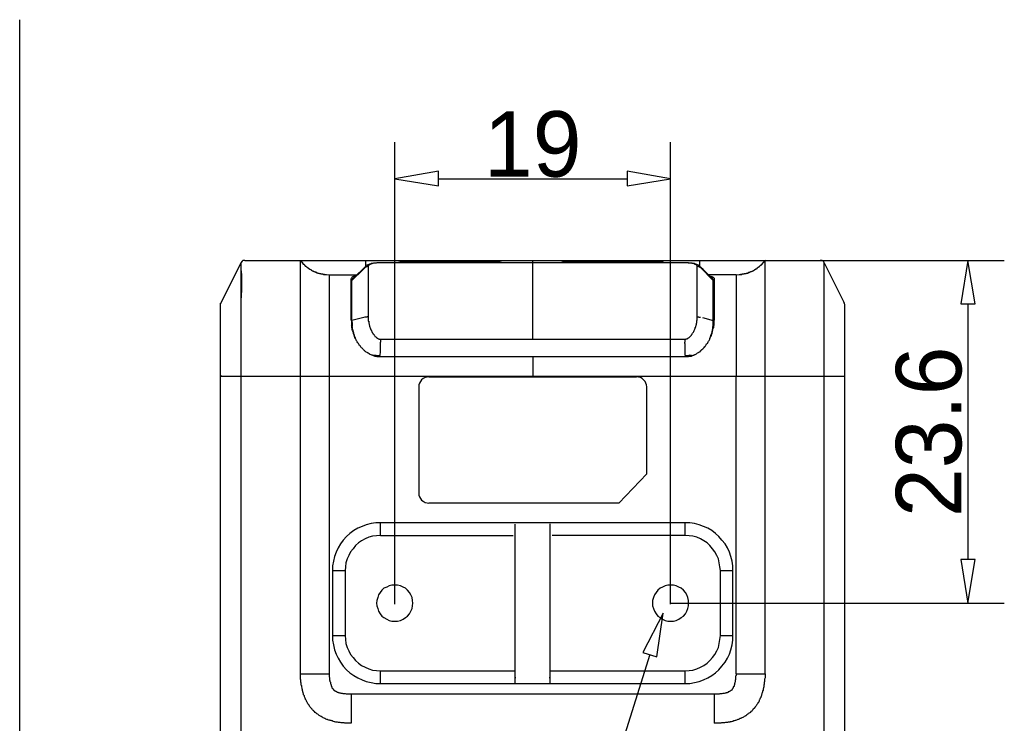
# Model space of a CAD drawing. Extents: x 2 to 309, y 0 to 392.
# Tile 28 of 28: x 257 to 305, y 334 to 368. Entities that reach past the tile are written whole.
import ezdxf

# ---------------------------------------------------------------- set-up
doc = ezdxf.new("R2010")
doc.units = 0
doc.header["$MEASUREMENT"] = 0
doc.layers.get('0').update_dxf_attribs({"linetype": 'CONTINUOUS'})
doc.styles.add('HORIZONTALGBCBIG', font='txt.shx', dxfattribs={"bigfont": 'gbcbig.shx'})

msp = doc.modelspace()

# ---------------------------------------------------------------- linework, layer by layer
at = {"color": 251, "linetype": 'Continuous'}
for p, q in [((257.461, 353.239), (257.461, 367.52)), ((275.54, 339.356), (275.54, 361.615)), ((288.824, 339.356), (288.824, 361.615)), ((277.635, 359.86), (286.73, 359.86)), ((295.75, 355.917), (304.902, 355.917)), ((303.147, 353.823), (303.147, 341.503)), ((288.824, 339.409), (304.902, 339.409)), ((287.817, 336.929), (279.148, 309.343))]:
    msp.add_line(p, q, dxfattribs=at)
at = {"color": 7, "linetype": 'Continuous'}
for p, q in [((268.124, 355.804), (267.124, 353.804)), ((268.124, 355.804), (268.124, 355.483)), ((268.124, 355.804), (268.124, 327.428)), ((268.313, 355.917), (296.033, 355.917)), ((270.992, 335.994), (270.992, 355.917)), ((271.011, 355.898), (270.992, 355.917)), ((270.992, 355.917), (271.087, 355.804)), ((271.011, 355.879), (271.011, 355.898)), ((271.03, 355.879), (271.011, 355.879)), ((271.03, 355.861), (271.03, 355.879)), ((271.049, 355.842), (271.03, 355.861)), ((271.068, 355.823), (271.049, 355.842)), ((271.087, 355.804), (271.068, 355.823)), ((271.087, 355.785), (271.087, 355.804)), ((274.144, 355.634), (274.144, 355.917)), ((274.71, 355.804), (274.653, 355.785)), ((274.766, 355.804), (274.71, 355.804)), ((274.842, 355.804), (274.766, 355.804)), ((289.504, 355.804), (274.842, 355.804)), ((275.842, 355.861), (280.54, 355.861)), ((276.861, 355.861), (276.861, 355.804)), ((280.503, 355.861), (280.503, 355.804)), ((282.182, 355.804), (282.182, 355.917)), ((282.182, 352.125), (282.182, 355.804)), ((283.673, 355.861), (288.372, 355.861)), ((283.711, 355.861), (283.711, 355.804)), ((287.353, 355.861), (287.353, 355.804)), ((289.598, 355.804), (289.504, 355.804)), ((289.636, 355.804), (289.598, 355.804)), ((289.692, 355.785), (289.636, 355.804)), ((289.655, 355.804), (289.636, 355.804)), ((290.221, 355.917), (290.221, 355.634)), ((293.278, 355.804), (293.259, 355.785)), ((293.278, 355.804), (293.372, 355.917)), ((293.297, 355.823), (293.278, 355.823)), ((293.278, 355.823), (293.278, 355.804)), ((293.315, 355.842), (293.297, 355.842)), ((293.297, 355.842), (293.297, 355.823)), ((293.334, 355.879), (293.315, 355.861)), ((293.315, 355.861), (293.315, 355.842)), ((293.372, 355.917), (293.353, 355.898)), ((293.372, 335.994), (293.372, 355.917)), ((296.221, 327.428), (296.221, 355.804)), ((296.221, 355.766), (296.221, 355.804)), ((296.221, 355.804), (297.165, 353.917)), ((268.124, 355.483), (268.143, 355.238)), ((271.105, 355.785), (271.087, 355.785)), ((271.105, 355.766), (271.105, 355.785)), ((271.124, 355.766), (271.105, 355.766)), ((271.124, 355.747), (271.124, 355.766)), ((271.143, 355.747), (271.124, 355.747)), ((271.143, 355.729), (271.143, 355.747)), ((271.162, 355.729), (271.143, 355.729)), ((271.162, 355.71), (271.162, 355.729)), ((271.181, 355.71), (271.162, 355.71)), ((271.2, 355.691), (271.181, 355.71)), ((271.2, 355.672), (271.2, 355.691)), ((271.219, 355.672), (271.2, 355.672)), ((271.219, 355.653), (271.219, 355.672)), ((271.238, 355.653), (271.219, 355.653)), ((271.238, 355.634), (271.238, 355.653)), ((271.256, 355.634), (271.238, 355.634)), ((271.275, 355.615), (271.256, 355.634)), ((271.294, 355.596), (271.275, 355.615)), ((271.313, 355.578), (271.294, 355.596)), ((271.332, 355.578), (271.313, 355.578)), ((271.332, 355.559), (271.332, 355.578)), ((271.351, 355.559), (271.332, 355.559)), ((271.351, 355.54), (271.351, 355.559)), ((271.37, 355.54), (271.351, 355.54)), ((271.389, 355.521), (271.37, 355.54)), ((271.407, 355.521), (271.389, 355.521)), ((271.407, 355.502), (271.407, 355.521)), ((271.426, 355.502), (271.407, 355.502)), ((271.445, 355.483), (271.426, 355.502)), ((271.464, 355.483), (271.445, 355.483)), ((271.483, 355.464), (271.464, 355.483)), ((271.502, 355.464), (271.483, 355.464)), ((271.502, 355.446), (271.502, 355.464)), ((271.521, 355.446), (271.502, 355.446)), ((271.539, 355.427), (271.521, 355.446)), ((271.558, 355.427), (271.539, 355.427)), ((271.577, 355.408), (271.558, 355.427)), ((271.596, 355.408), (271.577, 355.408)), ((271.615, 355.389), (271.596, 355.408)), ((271.634, 355.389), (271.615, 355.389)), ((271.653, 355.37), (271.634, 355.389)), ((271.672, 355.37), (271.653, 355.37)), ((271.69, 355.351), (271.672, 355.37)), ((271.709, 355.351), (271.69, 355.351)), ((271.728, 355.351), (271.709, 355.351)), ((271.747, 355.332), (271.728, 355.351)), ((271.766, 355.332), (271.747, 355.332)), ((271.785, 355.332), (271.766, 355.332)), ((271.785, 355.313), (271.785, 355.332)), ((273.464, 354.955), (273.993, 355.464)), ((273.974, 355.483), (273.71, 355.219)), ((274.125, 355.634), (273.974, 355.483)), ((273.993, 355.464), (274.106, 355.578)), ((274.257, 355.634), (274.257, 353.238)), ((290.108, 353.238), (290.108, 355.634)), ((290.391, 355.483), (290.221, 355.634)), ((290.259, 355.578), (290.881, 354.955)), ((290.655, 355.219), (290.391, 355.483)), ((292.598, 355.332), (292.58, 355.332)), ((292.58, 355.332), (292.58, 355.313)), ((292.617, 355.332), (292.598, 355.332)), ((292.636, 355.351), (292.617, 355.332)), ((292.655, 355.351), (292.636, 355.351)), ((292.674, 355.351), (292.655, 355.351)), ((292.693, 355.37), (292.674, 355.37)), ((292.674, 355.37), (292.674, 355.351)), ((292.712, 355.37), (292.693, 355.37)), ((292.731, 355.389), (292.712, 355.37)), ((292.749, 355.389), (292.731, 355.389)), ((292.768, 355.408), (292.749, 355.389)), ((292.787, 355.408), (292.768, 355.408)), ((292.806, 355.427), (292.787, 355.408)), ((292.844, 355.446), (292.825, 355.427)), ((292.863, 355.464), (292.844, 355.446)), ((292.881, 355.464), (292.863, 355.464)), ((292.9, 355.483), (292.881, 355.464)), ((292.919, 355.483), (292.9, 355.483)), ((292.938, 355.502), (292.919, 355.502)), ((292.919, 355.502), (292.919, 355.483)), ((292.957, 355.521), (292.938, 355.502)), ((292.976, 355.521), (292.957, 355.521)), ((292.995, 355.54), (292.976, 355.54)), ((292.976, 355.54), (292.976, 355.521)), ((293.014, 355.559), (292.995, 355.54)), ((293.032, 355.559), (293.014, 355.559)), ((293.051, 355.578), (293.032, 355.578)), ((293.032, 355.578), (293.032, 355.559)), ((293.07, 355.596), (293.051, 355.596)), ((293.051, 355.596), (293.051, 355.578)), ((293.089, 355.615), (293.07, 355.615)), ((293.07, 355.615), (293.07, 355.596)), ((293.108, 355.634), (293.089, 355.615)), ((293.127, 355.653), (293.108, 355.634)), ((293.146, 355.672), (293.127, 355.653)), ((293.165, 355.691), (293.146, 355.672)), ((293.183, 355.691), (293.165, 355.691)), ((293.202, 355.71), (293.183, 355.71)), ((293.183, 355.71), (293.183, 355.691)), ((293.221, 355.747), (293.202, 355.729)), ((293.202, 355.729), (293.202, 355.71)), ((293.24, 355.766), (293.221, 355.747)), ((293.259, 355.785), (293.24, 355.766)), ((296.221, 355.691), (296.221, 355.766)), ((296.221, 355.596), (296.221, 355.691)), ((296.221, 355.408), (296.221, 355.596)), ((296.221, 355.181), (296.221, 355.408)), ((257.461, 317.568), (257.461, 354.95)), ((268.143, 355.238), (268.143, 355.012)), ((268.143, 355.012), (268.143, 354.785)), ((271.804, 355.313), (271.785, 355.313)), ((271.823, 355.313), (271.804, 355.313)), ((271.841, 355.295), (271.823, 355.313)), ((271.86, 355.295), (271.841, 355.295)), ((271.879, 355.295), (271.86, 355.295)), ((271.898, 355.295), (271.879, 355.295)), ((271.917, 355.276), (271.898, 355.295)), ((271.936, 355.276), (271.917, 355.276)), ((271.955, 355.276), (271.936, 355.276)), ((271.973, 355.276), (271.955, 355.276)), ((271.992, 355.257), (271.973, 355.276)), ((272.011, 355.257), (271.992, 355.257)), ((272.03, 355.257), (272.011, 355.257)), ((272.049, 355.257), (272.03, 355.257)), ((272.068, 355.257), (272.049, 355.257)), ((272.087, 355.238), (272.068, 355.257)), ((272.106, 355.238), (272.087, 355.238)), ((272.124, 355.238), (272.106, 355.238)), ((272.106, 355.238), (272.143, 355.238)), ((272.143, 355.238), (272.124, 355.238)), ((272.143, 355.238), (272.219, 355.238)), ((272.219, 355.238), (272.238, 355.238)), ((272.238, 355.238), (272.389, 355.219)), ((272.389, 355.219), (273.71, 355.219)), ((273.426, 353.049), (273.426, 355.049)), ((273.445, 355.049), (273.426, 355.049)), ((273.464, 352.672), (273.464, 354.974)), ((273.502, 355.03), (273.502, 355.012)), ((290.862, 355.03), (290.655, 355.219)), ((291.976, 355.219), (290.655, 355.219)), ((290.881, 352.993), (290.881, 354.974)), ((290.919, 355.049), (290.919, 353.049)), ((291.976, 355.219), (292.127, 355.238)), ((292.127, 355.238), (292.183, 355.238)), ((292.202, 355.238), (292.183, 355.238)), ((292.183, 355.238), (292.259, 355.238)), ((292.221, 355.238), (292.202, 355.238)), ((292.24, 355.238), (292.221, 355.238)), ((292.259, 355.238), (292.24, 355.238)), ((292.278, 355.257), (292.259, 355.238)), ((292.297, 355.257), (292.278, 355.257)), ((292.315, 355.257), (292.297, 355.257)), ((292.334, 355.257), (292.315, 355.257)), ((292.353, 355.257), (292.334, 355.257)), ((292.372, 355.257), (292.353, 355.257)), ((292.391, 355.276), (292.372, 355.276)), ((292.372, 355.276), (292.372, 355.257)), ((292.41, 355.276), (292.391, 355.276)), ((292.429, 355.276), (292.41, 355.276)), ((292.447, 355.276), (292.429, 355.276)), ((292.466, 355.295), (292.447, 355.276)), ((292.485, 355.295), (292.466, 355.295)), ((292.523, 355.313), (292.504, 355.295)), ((292.542, 355.313), (292.523, 355.313)), ((292.561, 355.313), (292.542, 355.313)), ((292.58, 355.313), (292.561, 355.313)), ((296.221, 354.993), (296.221, 355.181)), ((296.221, 354.804), (296.221, 354.993)), ((268.143, 354.785), (268.143, 354.502)), ((273.426, 354.483), (273.464, 354.483)), ((290.881, 354.483), (290.919, 354.483)), ((296.221, 354.578), (296.221, 354.804)), ((296.221, 352.691), (296.221, 354.578)), ((273.464, 354.125), (273.426, 354.125)), ((290.919, 354.125), (290.881, 354.125)), ((267.143, 318.259), (267.143, 353.856)), ((297.222, 318.259), (297.222, 353.71)), ((273.426, 353.049), (273.445, 352.974)), ((273.445, 352.974), (273.445, 352.804)), ((274.106, 353.182), (273.464, 353.031)), ((274.106, 353.219), (274.106, 353.182)), ((274.257, 353.238), (274.257, 353.2)), ((290.108, 353.2), (290.108, 353.238)), ((290.353, 353.163), (290.881, 353.031)), ((290.881, 352.842), (290.881, 352.993)), ((290.919, 352.974), (290.919, 353.049)), ((290.919, 352.804), (290.919, 352.974)), ((273.445, 352.88), (273.464, 352.88)), ((290.919, 352.88), (290.881, 352.88)), ((290.881, 352.748), (290.881, 352.842)), ((290.881, 352.672), (290.881, 352.785)), ((290.9, 352.729), (290.919, 352.804)), ((296.221, 351.917), (296.221, 352.691)), ((268.124, 352.446), (268.124, 351.483)), ((274.842, 352.125), (274.842, 351.974)), ((274.842, 352.125), (289.504, 352.125)), ((289.504, 352.125), (289.504, 351.974)), ((296.221, 351.521), (296.221, 351.917)), ((274.578, 351.333), (274.521, 351.333)), ((274.615, 351.333), (274.578, 351.333)), ((274.615, 351.333), (274.615, 351.37)), ((274.615, 351.333), (274.615, 351.37)), ((274.615, 351.333), (274.634, 351.333)), ((274.634, 351.333), (274.691, 351.333)), ((274.691, 351.333), (274.729, 351.333)), ((274.729, 351.333), (274.823, 351.333)), ((289.523, 351.276), (274.842, 351.276)), ((282.182, 351.276), (282.182, 350.333)), ((289.523, 351.333), (289.579, 351.333)), ((289.579, 351.333), (289.617, 351.333)), ((289.617, 351.333), (289.674, 351.333)), ((289.674, 351.333), (289.749, 351.333)), ((289.749, 351.333), (289.73, 351.37)), ((289.749, 351.333), (289.73, 351.37)), ((289.768, 351.333), (289.749, 351.333)), ((289.825, 351.333), (289.768, 351.333)), ((297.222, 350.333), (267.143, 350.333)), ((267.18, 350.333), (267.18, 350.37)), ((268.124, 350.484), (268.124, 350.333)), ((272.389, 335.994), (272.389, 350.333)), ((277.182, 350.314), (287.183, 350.314)), ((291.976, 335.994), (291.976, 350.333)), ((276.691, 349.823), (276.691, 344.71)), ((287.673, 345.635), (287.673, 349.823)), ((287.673, 345.635), (286.334, 344.22)), ((286.334, 344.22), (277.182, 344.22)), ((274.842, 342.673), (274.842, 343.276)), ((289.523, 343.276), (274.842, 343.276)), ((281.333, 335.536), (281.333, 343.206)), ((283.012, 343.236), (283.012, 335.536)), ((289.523, 342.673), (289.523, 343.276)), ((274.842, 342.673), (281.24, 342.673)), ((289.523, 342.673), (283.124, 342.673)), ((272.54, 340.975), (272.54, 337.843)), ((272.54, 340.975), (273.143, 340.975)), ((273.143, 340.975), (273.143, 337.843)), ((291.221, 337.843), (291.221, 340.975)), ((291.221, 340.975), (291.825, 340.975)), ((291.825, 337.843), (291.825, 340.975)), ((272.54, 337.843), (273.143, 337.843)), ((291.221, 337.843), (291.825, 337.843)), ((270.992, 335.994), (272.389, 335.994)), ((274.842, 335.541), (274.842, 336.145)), ((274.842, 336.145), (281.333, 336.145)), ((283.031, 336.145), (289.523, 336.145)), ((289.523, 335.541), (289.523, 336.145)), ((291.976, 335.994), (293.372, 335.994)), ((274.842, 335.541), (289.523, 335.541)), ((281.333, 335.843), (281.333, 335.786)), ((283.012, 335.786), (283.012, 335.843)), ((273.426, 335.013), (273.426, 333.616)), ((290.919, 335.013), (273.426, 335.013)), ((290.919, 335.013), (290.919, 333.616))]:
    msp.add_line(p, q, dxfattribs=at)
at = {"color": 251, "linetype": 'Continuous'}
for points in [[(275.54, 359.86), (277.635, 359.521), (277.635, 360.219), (277.635, 360.219), (275.54, 359.86)], [(288.824, 359.86), (286.73, 360.219), (286.73, 359.521), (286.73, 359.521), (288.824, 359.86)]]:
    msp.add_lwpolyline(points, dxfattribs=at)
at = {"color": 7, "linetype": 'Continuous'}
for points in [[(268.313, 355.917), (268.256, 355.917), (268.199, 355.898), (268.162, 355.861), (268.124, 355.804)], [(268.275, 355.917), (268.218, 355.917), (268.181, 355.879), (268.162, 355.842)], [(272.106, 355.238), (272.068, 355.257), (272.03, 355.257), (271.992, 355.257), (271.955, 355.276), (271.936, 355.276), (271.898, 355.295), (271.86, 355.295), (271.823, 355.313), (271.785, 355.313), (271.766, 355.332), (271.728, 355.332), (271.709, 355.351), (271.672, 355.37), (271.634, 355.389), (271.615, 355.389), (271.577, 355.408), (271.558, 355.427), (271.521, 355.446), (271.483, 355.464), (271.464, 355.483), (271.445, 355.502), (271.407, 355.521), (271.37, 355.54), (271.351, 355.559), (271.332, 355.578), (271.294, 355.596), (271.275, 355.615), (271.238, 355.634), (271.219, 355.672), (271.2, 355.691), (271.181, 355.71), (271.143, 355.729), (271.124, 355.766), (271.087, 355.785), (271.087, 355.804)], [(274.71, 355.804), (274.691, 355.804), (274.672, 355.804), (274.634, 355.785), (274.615, 355.785), (274.596, 355.785), (274.559, 355.785), (274.54, 355.785), (274.521, 355.785), (274.502, 355.785), (274.464, 355.766), (274.445, 355.766), (274.427, 355.766), (274.408, 355.766), (274.389, 355.766), (274.37, 355.747), (274.332, 355.747), (274.313, 355.747), (274.295, 355.729), (274.276, 355.729), (274.257, 355.71), (274.238, 355.71), (274.219, 355.691), (274.181, 355.691), (274.162, 355.672), (274.144, 355.653), (274.125, 355.634)], [(274.842, 355.804), (274.823, 355.804), (274.785, 355.804), (274.766, 355.804), (274.747, 355.804), (274.71, 355.804), (274.71, 355.804)], [(289.655, 355.804), (289.636, 355.804), (289.598, 355.804), (289.579, 355.804), (289.56, 355.804), (289.523, 355.804), (274.842, 355.804)], [(275.842, 355.861), (275.785, 355.842), (275.71, 355.823), (275.653, 355.804)], [(280.729, 355.804), (280.673, 355.823), (280.597, 355.842), (280.54, 355.861)], [(283.673, 355.861), (283.616, 355.842), (283.56, 355.823), (283.484, 355.804)], [(288.56, 355.804), (288.504, 355.823), (288.447, 355.842), (288.372, 355.861)], [(290.221, 355.634), (290.202, 355.653), (290.183, 355.672), (290.164, 355.691), (290.126, 355.71), (290.108, 355.71), (290.089, 355.729), (290.07, 355.729), (290.032, 355.747), (290.013, 355.747), (289.994, 355.747), (289.976, 355.766), (289.938, 355.766), (289.919, 355.766), (289.9, 355.766), (289.862, 355.785), (289.843, 355.785), (289.825, 355.785), (289.787, 355.785), (289.768, 355.785), (289.749, 355.785), (289.711, 355.785), (289.692, 355.804), (289.655, 355.804), (289.655, 355.804)], [(293.278, 355.804), (293.259, 355.785), (293.221, 355.747), (293.202, 355.729), (293.183, 355.691), (293.165, 355.672), (293.127, 355.653), (293.108, 355.634), (293.07, 355.615), (293.051, 355.578), (293.032, 355.578), (292.995, 355.54), (292.976, 355.521), (292.938, 355.502), (292.919, 355.483), (292.881, 355.464), (292.863, 355.446), (292.825, 355.427), (292.806, 355.427), (292.768, 355.408), (292.749, 355.389), (292.712, 355.37), (292.674, 355.37), (292.636, 355.351), (292.617, 355.332), (292.58, 355.332), (292.561, 355.313), (292.523, 355.295), (292.485, 355.295), (292.447, 355.276), (292.429, 355.276), (292.391, 355.276), (292.353, 355.257), (292.315, 355.257), (292.278, 355.257), (292.259, 355.238)], [(293.353, 355.898), (293.334, 355.879), (293.334, 355.879)], [(296.221, 355.804), (296.203, 355.861), (296.146, 355.898), (296.089, 355.917), (296.033, 355.917)], [(296.203, 355.842), (296.184, 355.879), (296.127, 355.917), (296.089, 355.917)], [(274.257, 355.634), (274.238, 355.634), (274.219, 355.634), (274.219, 355.634), (274.2, 355.634), (274.2, 355.615), (274.181, 355.615), (274.162, 355.615), (274.162, 355.615), (274.144, 355.596), (274.144, 355.596), (274.125, 355.596), (274.125, 355.578), (274.106, 355.578), (274.106, 355.578)], [(274.125, 355.634), (274.125, 355.634), (274.125, 355.634), (274.125, 355.634), (274.125, 355.615), (274.125, 355.615), (274.106, 355.615), (274.106, 355.615), (274.106, 355.596), (274.106, 355.596), (274.106, 355.596), (274.106, 355.578), (274.106, 355.578), (274.106, 355.578), (274.106, 355.578)], [(274.653, 355.785), (274.634, 355.785), (274.615, 355.785), (274.578, 355.785), (274.559, 355.785), (274.521, 355.785), (274.502, 355.785), (274.483, 355.766), (274.464, 355.766), (274.445, 355.766), (274.427, 355.766), (274.408, 355.747), (274.389, 355.747), (274.37, 355.747), (274.351, 355.729), (274.351, 355.729), (274.351, 355.729), (274.332, 355.729), (274.332, 355.729), (274.332, 355.729), (274.313, 355.729), (274.313, 355.729), (274.313, 355.71), (274.313, 355.71), (274.295, 355.71), (274.295, 355.71), (274.295, 355.71), (274.295, 355.691), (274.276, 355.691), (274.276, 355.691), (274.276, 355.691), (274.276, 355.691), (274.276, 355.672), (274.257, 355.672), (274.257, 355.672), (274.257, 355.672), (274.257, 355.672), (274.257, 355.653), (274.257, 355.653), (274.257, 355.653), (274.257, 355.653), (274.257, 355.634), (274.257, 355.634), (274.257, 355.634)], [(290.108, 355.634), (290.108, 355.634), (290.108, 355.634), (290.108, 355.653), (290.108, 355.653), (290.108, 355.653), (290.108, 355.653), (290.108, 355.672), (290.108, 355.672), (290.089, 355.672), (290.089, 355.672), (290.089, 355.672), (290.089, 355.691), (290.089, 355.691), (290.089, 355.691), (290.07, 355.691), (290.07, 355.691), (290.07, 355.71), (290.07, 355.71), (290.07, 355.71), (290.051, 355.71), (290.051, 355.71), (290.051, 355.729), (290.032, 355.729), (290.032, 355.729), (290.032, 355.729), (290.013, 355.729), (290.013, 355.729), (290.013, 355.729), (289.994, 355.747), (289.994, 355.747), (289.976, 355.747), (289.957, 355.747), (289.938, 355.766), (289.919, 355.766), (289.9, 355.766), (289.881, 355.766), (289.862, 355.766), (289.825, 355.785), (289.806, 355.785), (289.787, 355.785), (289.749, 355.785), (289.73, 355.785), (289.692, 355.785)], [(290.259, 355.578), (290.24, 355.578), (290.24, 355.578), (290.221, 355.596), (290.221, 355.596), (290.202, 355.596), (290.202, 355.615), (290.183, 355.615), (290.183, 355.615), (290.164, 355.615), (290.164, 355.634), (290.145, 355.634), (290.126, 355.634), (290.126, 355.634), (290.108, 355.634)], [(290.259, 355.578), (290.259, 355.578), (290.259, 355.578), (290.259, 355.578), (290.259, 355.596), (290.259, 355.596), (290.259, 355.596), (290.259, 355.615), (290.24, 355.615), (290.24, 355.615), (290.24, 355.615), (290.24, 355.634), (290.24, 355.634), (290.24, 355.634), (290.221, 355.634)], [(292.825, 355.427), (292.825, 355.427), (292.806, 355.427)], [(272.389, 350.333), (272.389, 350.484), (272.389, 350.653), (272.389, 350.804), (272.389, 350.955), (272.389, 351.125), (272.389, 351.276), (272.389, 351.446), (272.389, 351.521), (272.389, 351.597), (272.389, 351.672), (272.389, 351.748), (272.389, 351.823), (272.389, 351.899), (272.389, 351.974), (272.389, 352.068), (272.389, 352.144), (272.389, 352.219), (272.389, 352.295), (272.389, 352.37), (272.389, 352.446), (272.389, 352.521), (272.389, 352.597), (272.389, 352.672), (272.389, 352.748), (272.389, 352.804), (272.389, 352.88), (272.389, 352.955), (272.389, 353.031), (272.389, 353.106), (272.389, 353.182), (272.389, 353.238), (272.389, 353.314), (272.389, 353.389), (272.389, 353.465), (272.389, 353.521), (272.389, 353.597), (272.389, 353.653), (272.389, 353.71), (272.389, 353.785), (272.389, 353.842), (272.389, 353.898), (272.389, 353.974), (272.389, 354.031), (272.389, 354.068), (272.389, 354.125), (272.389, 354.181), (272.389, 354.238), (272.389, 354.295), (272.389, 354.351), (272.389, 354.37), (272.389, 354.389), (272.389, 354.408), (272.389, 354.446), (272.389, 354.464), (272.389, 354.483), (272.389, 354.502), (272.389, 354.521), (272.389, 354.54), (272.389, 354.559), (272.389, 354.578), (272.389, 354.615), (272.389, 354.634), (272.389, 354.653), (272.389, 354.672), (272.389, 354.71), (272.389, 354.747), (272.389, 354.766), (272.389, 354.804), (272.389, 354.842), (272.389, 354.861), (272.389, 354.88), (272.389, 354.898), (272.389, 354.898), (272.389, 354.917), (272.389, 354.936), (272.389, 354.936), (272.389, 354.955), (272.389, 354.955), (272.389, 354.974), (272.389, 354.993), (272.389, 354.993), (272.389, 355.012), (272.389, 355.012), (272.389, 355.03), (272.389, 355.03), (272.389, 355.049), (272.389, 355.049), (272.389, 355.049), (272.389, 355.068), (272.389, 355.068), (272.389, 355.087), (272.389, 355.087), (272.389, 355.087), (272.389, 355.106), (272.389, 355.106), (272.389, 355.106), (272.389, 355.125), (272.389, 355.125), (272.389, 355.125), (272.389, 355.125), (272.389, 355.144), (272.389, 355.144), (272.389, 355.144), (272.389, 355.144), (272.389, 355.163), (272.389, 355.163), (272.389, 355.163), (272.389, 355.163), (272.389, 355.181), (272.389, 355.181), (272.389, 355.181), (272.389, 355.181), (272.389, 355.181), (272.389, 355.181), (272.389, 355.181), (272.389, 355.2), (272.389, 355.2), (272.389, 355.2), (272.389, 355.2), (272.389, 355.2), (272.389, 355.2), (272.389, 355.2), (272.389, 355.2), (272.389, 355.2), (272.389, 355.219), (272.389, 355.219), (272.389, 355.219), (272.389, 355.219), (272.389, 355.219), (272.389, 355.219), (272.389, 355.219), (272.389, 355.219), (272.389, 355.219), (272.389, 355.219), (272.389, 355.219), (272.389, 355.219), (272.389, 355.219), (272.389, 355.219), (272.389, 355.219), (272.389, 355.219), (272.389, 355.219), (272.389, 355.219), (272.389, 355.219), (272.389, 355.219), (272.389, 355.219), (272.389, 355.219), (272.389, 355.219), (272.389, 355.219), (272.389, 355.219), (272.389, 355.219), (272.389, 355.219), (272.389, 355.219), (272.389, 355.219), (272.389, 355.219)], [(273.502, 355.125), (273.502, 355.125), (273.502, 355.125), (273.483, 355.106), (273.483, 355.106), (273.483, 355.106), (273.464, 355.106), (273.464, 355.087), (273.464, 355.087), (273.464, 355.087), (273.445, 355.068), (273.445, 355.068), (273.445, 355.068), (273.445, 355.049), (273.445, 355.049)], [(273.464, 354.974), (273.464, 354.974), (273.464, 354.974), (273.483, 354.974), (273.483, 354.993), (273.483, 354.993), (273.483, 354.993), (273.483, 354.993)], [(273.483, 354.993), (273.483, 354.993), (273.483, 355.012), (273.483, 355.012), (273.483, 355.012), (273.483, 355.012), (273.483, 355.012), (273.502, 355.012)], [(273.71, 355.219), (273.521, 355.049), (273.502, 355.03)], [(273.653, 355.163), (273.634, 355.163), (273.615, 355.163), (273.615, 355.163), (273.596, 355.163), (273.596, 355.163), (273.577, 355.144), (273.577, 355.144), (273.559, 355.144), (273.559, 355.144), (273.54, 355.144), (273.54, 355.144), (273.521, 355.125), (273.521, 355.125), (273.502, 355.125)], [(290.711, 355.163), (290.73, 355.163), (290.73, 355.163), (290.749, 355.163), (290.749, 355.163), (290.768, 355.163), (290.787, 355.144), (290.787, 355.144), (290.806, 355.144), (290.806, 355.144), (290.825, 355.144), (290.825, 355.144), (290.825, 355.125), (290.844, 355.125), (290.844, 355.125)], [(290.844, 355.125), (290.862, 355.125), (290.862, 355.125), (290.862, 355.106), (290.881, 355.106), (290.881, 355.106), (290.881, 355.106), (290.9, 355.087), (290.9, 355.087), (290.9, 355.087), (290.9, 355.068), (290.919, 355.068), (290.919, 355.068), (290.919, 355.049), (290.919, 355.049)], [(290.862, 355.012), (290.862, 355.012), (290.862, 355.012), (290.862, 355.03), (290.862, 355.03), (290.862, 355.03), (290.862, 355.03), (290.862, 355.03)], [(290.881, 354.993), (290.881, 354.993), (290.881, 354.993), (290.881, 355.012), (290.881, 355.012), (290.881, 355.012), (290.862, 355.012), (290.862, 355.012)], [(290.881, 354.974), (290.881, 354.974), (290.881, 354.974), (290.881, 354.974), (290.881, 354.974), (290.881, 354.993), (290.881, 354.993), (290.881, 354.993)], [(291.976, 355.219), (291.976, 355.219), (291.976, 355.219), (291.976, 355.219), (291.976, 355.219), (291.976, 355.219), (291.976, 355.219), (291.976, 355.219), (291.976, 355.219), (291.976, 355.219), (291.976, 355.219), (291.976, 355.219), (291.976, 355.219), (291.976, 355.219), (291.976, 355.219), (291.976, 355.219), (291.976, 355.219), (291.976, 355.219), (291.976, 355.219), (291.976, 355.219), (291.976, 355.219), (291.976, 355.219), (291.976, 355.219), (291.976, 355.219), (291.976, 355.219), (291.976, 355.219), (291.976, 355.219), (291.976, 355.219), (291.976, 355.219), (291.976, 355.219), (291.976, 355.2), (291.976, 355.2), (291.976, 355.2), (291.976, 355.2), (291.976, 355.2), (291.976, 355.2), (291.976, 355.2), (291.976, 355.2), (291.976, 355.2), (291.976, 355.181), (291.976, 355.181), (291.976, 355.181), (291.976, 355.181), (291.976, 355.181), (291.976, 355.181), (291.976, 355.181), (291.976, 355.163), (291.976, 355.163), (291.976, 355.163), (291.976, 355.163), (291.976, 355.144), (291.976, 355.144), (291.976, 355.144), (291.976, 355.144), (291.976, 355.125), (291.976, 355.125), (291.976, 355.125), (291.976, 355.125), (291.976, 355.106), (291.976, 355.106), (291.976, 355.106), (291.976, 355.087), (291.976, 355.087), (291.976, 355.087), (291.976, 355.068), (291.976, 355.068), (291.976, 355.049), (291.976, 355.049), (291.976, 355.049), (291.976, 355.03), (291.976, 355.03), (291.976, 355.012), (291.976, 355.012), (291.976, 354.993), (291.976, 354.993), (291.976, 354.974), (291.976, 354.955), (291.976, 354.955), (291.976, 354.936), (291.976, 354.936), (291.976, 354.917), (291.976, 354.898), (291.976, 354.898), (291.976, 354.88), (291.976, 354.861), (291.976, 354.842), (291.976, 354.804), (291.976, 354.766), (291.976, 354.747), (291.976, 354.71), (291.976, 354.672), (291.976, 354.653), (291.976, 354.634), (291.976, 354.615), (291.976, 354.578), (291.976, 354.559), (291.976, 354.54), (291.976, 354.521), (291.976, 354.502), (291.976, 354.483), (291.976, 354.464), (291.976, 354.446), (291.976, 354.408), (291.976, 354.389), (291.976, 354.37), (291.976, 354.351), (291.976, 354.295), (291.976, 354.238), (291.976, 354.181), (291.976, 354.125), (291.976, 354.068), (291.976, 354.031), (291.976, 353.974), (291.976, 353.898), (291.976, 353.842), (291.976, 353.785), (291.976, 353.71), (291.976, 353.653), (291.976, 353.597), (291.976, 353.521), (291.976, 353.465), (291.976, 353.389), (291.976, 353.314), (291.976, 353.238), (291.976, 353.182), (291.976, 353.106), (291.976, 353.031), (291.976, 352.955), (291.976, 352.88), (291.976, 352.804), (291.976, 352.748), (291.976, 352.672), (291.976, 352.597), (291.976, 352.521), (291.976, 352.446), (291.976, 352.37), (291.976, 352.295), (291.976, 352.219), (291.976, 352.144), (291.976, 352.068), (291.976, 351.974), (291.976, 351.899), (291.976, 351.823), (291.976, 351.748), (291.976, 351.672), (291.976, 351.597), (291.976, 351.521), (291.976, 351.446), (291.976, 351.276), (291.976, 351.125), (291.976, 350.955), (291.976, 350.804), (291.976, 350.653), (291.976, 350.484), (291.976, 350.333)], [(292.504, 355.295), (292.485, 355.295), (292.485, 355.295)], [(268.143, 354.502), (268.124, 353.974), (268.124, 353.766), (268.124, 353.559), (268.124, 353.332), (268.124, 352.446)], [(273.426, 354.483), (273.445, 354.483), (273.445, 354.483), (273.445, 354.483), (273.445, 354.483), (273.445, 354.483), (273.445, 354.483), (273.445, 354.483), (273.445, 354.483), (273.445, 354.483), (273.464, 354.483), (273.464, 354.483), (273.464, 354.483), (273.464, 354.483), (273.464, 354.483)], [(290.881, 354.483), (290.9, 354.483), (290.9, 354.483), (290.9, 354.483), (290.9, 354.483), (290.9, 354.483), (290.9, 354.483), (290.919, 354.483), (290.919, 354.483), (290.919, 354.483), (290.919, 354.483), (290.919, 354.483), (290.919, 354.483), (290.919, 354.483), (290.919, 354.483)], [(297.222, 353.71), (297.222, 353.785), (297.203, 353.861), (297.165, 353.917)], [(273.464, 352.993), (273.483, 352.88), (273.483, 352.748)], [(274.257, 353.2), (274.238, 353.2), (274.219, 353.2), (274.219, 353.2), (274.2, 353.2), (274.2, 353.2), (274.181, 353.182), (274.162, 353.182), (274.162, 353.182), (274.144, 353.182), (274.144, 353.182), (274.125, 353.182), (274.125, 353.182), (274.106, 353.182), (274.106, 353.182)], [(274.257, 353.2), (274.257, 353.163), (274.257, 353.144), (274.257, 353.125), (274.257, 353.106), (274.257, 353.068), (274.257, 353.068), (274.257, 353.031), (274.257, 353.031), (274.257, 352.993), (274.276, 352.993), (274.276, 352.955), (274.276, 352.936), (274.276, 352.917), (274.276, 352.899), (274.295, 352.861), (274.295, 352.861), (274.295, 352.823), (274.295, 352.823), (274.313, 352.785), (274.313, 352.785), (274.313, 352.748), (274.313, 352.748), (274.332, 352.71), (274.332, 352.71), (274.351, 352.672), (274.351, 352.653), (274.37, 352.634), (274.37, 352.616), (274.37, 352.597), (274.389, 352.578), (274.389, 352.559), (274.408, 352.54), (274.408, 352.521), (274.427, 352.502), (274.427, 352.483), (274.445, 352.465), (274.445, 352.446), (274.464, 352.427), (274.483, 352.408), (274.483, 352.389), (274.502, 352.37), (274.502, 352.37), (274.521, 352.351), (274.54, 352.332), (274.54, 352.314), (274.559, 352.295), (274.578, 352.276), (274.578, 352.257), (274.596, 352.257), (274.615, 352.238), (274.634, 352.219), (274.653, 352.2), (274.653, 352.2), (274.672, 352.2), (274.672, 352.2), (274.672, 352.182), (274.691, 352.182), (274.691, 352.182), (274.71, 352.163), (274.71, 352.163), (274.71, 352.163)], [(289.636, 352.163), (289.655, 352.163), (289.655, 352.163), (289.674, 352.182), (289.674, 352.182), (289.692, 352.2), (289.692, 352.2), (289.711, 352.2), (289.711, 352.2), (289.73, 352.219), (289.73, 352.219), (289.749, 352.238), (289.768, 352.257), (289.768, 352.257), (289.787, 352.276), (289.806, 352.295), (289.825, 352.314), (289.825, 352.332), (289.843, 352.351), (289.862, 352.37), (289.862, 352.389), (289.881, 352.408), (289.9, 352.427), (289.9, 352.427), (289.919, 352.465), (289.919, 352.465), (289.938, 352.502), (289.938, 352.502), (289.957, 352.54), (289.957, 352.54), (289.976, 352.578), (289.976, 352.578), (289.994, 352.616), (289.994, 352.616), (290.013, 352.653), (290.013, 352.672), (290.013, 352.691), (290.032, 352.71), (290.032, 352.729), (290.032, 352.748), (290.051, 352.785), (290.051, 352.785), (290.051, 352.823), (290.07, 352.823), (290.07, 352.861), (290.07, 352.861), (290.07, 352.899), (290.089, 352.899), (290.089, 352.936), (290.089, 352.955), (290.089, 352.974), (290.089, 352.993), (290.089, 353.031), (290.108, 353.031), (290.108, 353.068), (290.108, 353.068), (290.108, 353.106), (290.108, 353.106), (290.108, 353.144), (290.108, 353.163), (290.108, 353.182), (290.108, 353.2)], [(290.108, 353.2), (290.126, 353.2), (290.126, 353.2), (290.145, 353.2), (290.145, 353.2), (290.164, 353.2), (290.183, 353.182), (290.183, 353.182), (290.202, 353.182), (290.202, 353.182), (290.221, 353.182), (290.221, 353.182), (290.24, 353.182), (290.24, 353.182), (290.259, 353.182)], [(274.144, 351.521), (274.106, 351.54), (274.087, 351.559), (274.068, 351.578), (274.049, 351.597), (274.03, 351.616), (274.011, 351.634), (273.993, 351.653), (273.974, 351.672), (273.955, 351.691), (273.936, 351.71), (273.917, 351.729), (273.898, 351.748), (273.879, 351.785), (273.879, 351.785), (273.842, 351.823), (273.823, 351.842), (273.823, 351.861), (273.804, 351.88), (273.785, 351.917), (273.785, 351.917), (273.747, 351.955), (273.728, 351.993), (273.728, 351.993), (273.71, 352.031), (273.691, 352.049), (273.691, 352.049), (273.672, 352.087), (273.653, 352.125), (273.653, 352.125), (273.634, 352.163), (273.615, 352.2), (273.596, 352.238), (273.596, 352.276), (273.577, 352.314), (273.559, 352.351), (273.54, 352.389), (273.54, 352.427), (273.521, 352.465), (273.521, 352.502), (273.502, 352.54), (273.483, 352.578), (273.483, 352.616), (273.483, 352.653), (273.464, 352.691), (273.464, 352.729), (273.464, 352.766), (273.445, 352.804)], [(273.634, 352.163), (273.634, 352.182), (273.634, 352.2), (273.615, 352.219), (273.615, 352.238), (273.596, 352.257), (273.596, 352.276), (273.596, 352.295), (273.577, 352.351), (273.559, 352.37), (273.559, 352.408), (273.559, 352.427), (273.54, 352.465), (273.54, 352.483), (273.521, 352.54), (273.521, 352.559), (273.502, 352.597), (273.502, 352.616), (273.502, 352.672), (273.502, 352.691), (273.483, 352.729), (273.483, 352.748)], [(290.221, 351.521), (290.259, 351.54), (290.259, 351.559), (290.296, 351.578), (290.296, 351.597), (290.334, 351.616), (290.334, 351.634), (290.372, 351.653), (290.372, 351.653), (290.41, 351.691), (290.41, 351.691), (290.428, 351.729), (290.447, 351.729), (290.466, 351.766), (290.485, 351.766), (290.504, 351.804), (290.523, 351.842), (290.523, 351.842), (290.542, 351.861), (290.56, 351.899), (290.56, 351.899), (290.598, 351.936), (290.617, 351.955), (290.636, 351.993), (290.655, 352.031), (290.674, 352.068), (290.693, 352.087), (290.711, 352.125), (290.711, 352.163), (290.73, 352.2), (290.749, 352.219), (290.768, 352.257), (290.787, 352.295), (290.787, 352.332), (290.806, 352.37), (290.825, 352.408), (290.825, 352.446), (290.844, 352.483), (290.844, 352.521), (290.862, 352.559), (290.862, 352.578), (290.881, 352.634), (290.881, 352.653), (290.9, 352.691), (290.9, 352.729)], [(290.711, 352.163), (290.73, 352.182), (290.73, 352.2), (290.749, 352.219), (290.749, 352.238), (290.749, 352.257), (290.768, 352.276), (290.768, 352.295), (290.787, 352.351), (290.787, 352.37), (290.806, 352.408), (290.806, 352.427), (290.825, 352.465), (290.825, 352.502), (290.844, 352.54), (290.844, 352.559), (290.844, 352.597), (290.862, 352.616), (290.862, 352.672), (290.862, 352.691), (290.862, 352.729), (290.881, 352.748)], [(274.71, 352.163), (274.729, 352.163), (274.729, 352.144), (274.747, 352.144), (274.747, 352.144), (274.766, 352.144), (274.766, 352.144), (274.785, 352.144), (274.785, 352.125), (274.804, 352.125), (274.804, 352.125), (274.823, 352.125), (274.823, 352.125), (274.842, 352.125), (274.842, 352.125)], [(289.504, 352.125), (289.523, 352.125), (289.523, 352.125), (289.541, 352.125), (289.541, 352.125), (289.56, 352.125), (289.56, 352.125), (289.579, 352.144), (289.579, 352.144), (289.598, 352.144), (289.598, 352.144), (289.617, 352.144), (289.617, 352.144), (289.636, 352.163), (289.636, 352.163)], [(274.823, 351.333), (274.823, 351.37), (274.823, 351.408), (274.842, 351.465), (274.842, 351.502), (274.842, 351.559), (274.842, 351.597), (274.842, 351.653), (274.842, 351.691), (274.842, 351.748), (274.842, 351.785), (274.842, 351.823), (274.842, 351.88), (274.842, 351.917), (274.842, 351.917), (274.842, 351.955), (274.842, 351.974)], [(289.523, 351.333), (289.523, 351.37), (289.523, 351.408), (289.523, 351.465), (289.523, 351.502), (289.523, 351.559), (289.523, 351.597), (289.523, 351.653), (289.523, 351.691), (289.523, 351.748), (289.523, 351.785), (289.523, 351.823), (289.523, 351.88), (289.523, 351.917), (289.504, 351.917), (289.504, 351.955), (289.504, 351.974)], [(274.596, 351.295), (274.578, 351.314), (274.559, 351.314), (274.54, 351.314), (274.521, 351.314), (274.502, 351.333), (274.483, 351.333), (274.464, 351.333), (274.464, 351.351), (274.427, 351.351), (274.427, 351.351), (274.389, 351.37), (274.389, 351.37), (274.351, 351.389), (274.351, 351.389), (274.332, 351.408), (274.313, 351.408), (274.295, 351.427), (274.295, 351.427), (274.257, 351.446), (274.257, 351.446), (274.238, 351.465), (274.219, 351.465), (274.2, 351.483), (274.2, 351.483), (274.162, 351.502), (274.162, 351.502), (274.144, 351.521), (274.144, 351.521)], [(274.842, 351.276), (274.804, 351.276), (274.804, 351.276), (274.766, 351.276), (274.766, 351.276), (274.729, 351.276), (274.729, 351.276), (274.71, 351.276), (274.691, 351.276), (274.672, 351.295), (274.672, 351.295), (274.634, 351.295), (274.634, 351.295), (274.596, 351.295), (274.596, 351.295)], [(289.768, 351.295), (289.73, 351.295), (289.73, 351.295), (289.692, 351.295), (289.692, 351.295), (289.674, 351.276), (289.655, 351.276), (289.636, 351.276), (289.636, 351.276), (289.598, 351.276), (289.598, 351.276), (289.56, 351.276), (289.56, 351.276), (289.523, 351.276), (289.523, 351.276)], [(289.768, 351.295), (289.787, 351.314), (289.806, 351.314), (289.825, 351.314), (289.825, 351.314), (289.862, 351.333), (289.862, 351.333), (289.9, 351.333), (289.9, 351.351), (289.938, 351.351), (289.938, 351.351), (289.957, 351.37), (289.976, 351.37), (289.994, 351.389), (290.013, 351.389), (290.032, 351.408), (290.032, 351.408), (290.07, 351.427), (290.07, 351.427), (290.089, 351.446), (290.108, 351.446), (290.126, 351.465), (290.126, 351.465), (290.164, 351.483), (290.164, 351.483), (290.183, 351.502), (290.202, 351.502), (290.221, 351.521), (290.221, 351.521)], [(296.221, 350.333), (296.221, 350.484), (296.221, 350.653), (296.221, 350.823), (296.221, 350.993), (296.221, 351.163)], [(277.182, 350.314), (277.087, 350.295), (276.993, 350.276), (276.899, 350.238), (276.823, 350.163), (276.766, 350.087), (276.729, 350.012), (276.691, 349.918), (276.691, 349.823)], [(287.673, 349.823), (287.654, 349.918), (287.636, 350.012), (287.598, 350.087), (287.522, 350.163), (287.447, 350.238), (287.371, 350.276), (287.277, 350.295), (287.183, 350.314)], [(276.691, 344.71), (276.691, 344.616), (276.729, 344.522), (276.766, 344.446), (276.823, 344.371), (276.899, 344.314), (276.993, 344.257), (277.087, 344.239), (277.182, 344.22)], [(274.842, 343.276), (274.615, 343.276), (274.389, 343.239), (274.162, 343.182), (273.955, 343.107), (273.747, 343.012), (273.559, 342.899), (273.37, 342.767), (273.2, 342.616), (273.049, 342.446), (272.917, 342.258), (272.804, 342.069), (272.709, 341.861), (272.634, 341.654), (272.577, 341.427), (272.54, 341.201), (272.54, 340.975)], [(291.825, 340.975), (291.825, 341.201), (291.787, 341.427), (291.73, 341.654), (291.655, 341.861), (291.561, 342.069), (291.447, 342.258), (291.296, 342.446), (291.145, 342.616), (290.994, 342.767), (290.806, 342.899), (290.617, 343.012), (290.41, 343.107), (290.202, 343.182), (289.976, 343.239), (289.749, 343.276), (289.523, 343.276)], [(274.842, 342.673), (274.653, 342.654), (274.464, 342.635), (274.276, 342.578), (274.106, 342.503), (273.936, 342.408), (273.785, 342.314), (273.634, 342.182), (273.521, 342.031), (273.408, 341.88), (273.313, 341.71), (273.238, 341.541), (273.181, 341.352), (273.162, 341.163), (273.143, 340.975)], [(291.221, 340.975), (291.202, 341.163), (291.164, 341.352), (291.127, 341.541), (291.051, 341.71), (290.957, 341.88), (290.844, 342.031), (290.711, 342.182), (290.579, 342.314), (290.428, 342.408), (290.259, 342.503), (290.089, 342.578), (289.9, 342.635), (289.711, 342.654), (289.523, 342.673)], [(274.653, 339.409), (274.672, 339.277), (274.71, 339.144), (274.747, 339.012), (274.823, 338.899), (274.917, 338.786), (275.012, 338.711), (275.144, 338.635), (275.257, 338.578), (275.389, 338.541), (275.54, 338.541), (275.672, 338.541), (275.804, 338.578), (275.936, 338.635), (276.049, 338.711), (276.144, 338.786), (276.238, 338.899), (276.314, 339.012), (276.37, 339.144), (276.389, 339.277), (276.408, 339.409), (276.389, 339.541), (276.37, 339.673), (276.314, 339.805), (276.238, 339.918), (276.144, 340.031), (276.049, 340.126), (275.936, 340.182), (275.804, 340.239), (275.672, 340.276), (275.54, 340.276), (275.389, 340.276), (275.257, 340.239), (275.144, 340.182), (275.012, 340.126), (274.917, 340.031), (274.823, 339.918), (274.747, 339.805), (274.71, 339.673), (274.672, 339.541), (274.653, 339.409)], [(287.956, 339.409), (287.956, 339.277), (287.994, 339.144), (288.051, 339.012), (288.126, 338.899), (288.202, 338.786), (288.315, 338.711), (288.428, 338.635), (288.56, 338.578), (288.692, 338.541), (288.824, 338.541), (288.957, 338.541), (289.089, 338.578), (289.221, 338.635), (289.334, 338.711), (289.447, 338.786), (289.541, 338.899), (289.598, 339.012), (289.655, 339.144), (289.692, 339.277), (289.692, 339.409), (289.692, 339.541), (289.655, 339.673), (289.598, 339.805), (289.541, 339.918), (289.447, 340.031), (289.334, 340.126), (289.221, 340.182), (289.089, 340.239), (288.957, 340.276), (288.824, 340.276), (288.692, 340.276), (288.56, 340.239), (288.428, 340.182), (288.315, 340.126), (288.202, 340.031), (288.126, 339.918), (288.051, 339.805), (287.994, 339.673), (287.956, 339.541), (287.956, 339.409)], [(288.462, 338.92), (287.493, 337.025), (288.162, 336.817), (288.162, 336.817), (288.462, 338.92)], [(272.54, 337.843), (272.54, 337.616), (272.577, 337.39), (272.634, 337.163), (272.709, 336.956), (272.804, 336.748), (272.917, 336.56), (273.049, 336.371), (273.2, 336.201), (273.37, 336.05), (273.559, 335.918), (273.747, 335.805), (273.955, 335.711), (274.162, 335.635), (274.389, 335.579), (274.615, 335.541), (274.842, 335.541)], [(273.143, 337.843), (273.162, 337.654), (273.181, 337.465), (273.238, 337.277), (273.313, 337.107), (273.408, 336.937), (273.521, 336.786), (273.634, 336.635), (273.785, 336.522), (273.936, 336.409), (274.106, 336.314), (274.276, 336.239), (274.464, 336.182), (274.653, 336.163), (274.842, 336.145)], [(289.523, 335.541), (289.749, 335.541), (289.976, 335.579), (290.202, 335.635), (290.41, 335.711), (290.617, 335.805), (290.806, 335.918), (290.994, 336.05), (291.145, 336.201), (291.296, 336.371), (291.447, 336.56), (291.561, 336.748), (291.655, 336.956), (291.73, 337.163), (291.787, 337.39), (291.825, 337.616), (291.825, 337.843)], [(289.523, 336.145), (289.711, 336.163), (289.9, 336.182), (290.089, 336.239), (290.259, 336.314), (290.428, 336.409), (290.579, 336.522), (290.711, 336.635), (290.844, 336.786), (290.957, 336.937), (291.051, 337.107), (291.127, 337.277), (291.164, 337.465), (291.202, 337.654), (291.221, 337.843)], [(273.426, 333.616), (273.37, 333.616), (273.37, 333.616), (273.313, 333.616), (273.313, 333.616), (273.257, 333.616), (273.257, 333.616), (273.2, 333.616), (273.2, 333.616), (273.143, 333.616), (273.125, 333.616), (273.087, 333.635), (273.068, 333.635), (273.011, 333.635), (273.011, 333.635), (272.955, 333.635), (272.955, 333.635), (272.898, 333.654), (272.879, 333.654), (272.842, 333.654), (272.823, 333.654), (272.766, 333.673), (272.766, 333.673), (272.709, 333.673), (272.691, 333.673), (272.653, 333.692), (272.634, 333.692), (272.577, 333.711), (272.558, 333.711), (272.521, 333.73), (272.502, 333.73), (272.464, 333.749), (272.426, 333.749), (272.389, 333.767), (272.351, 333.767), (272.313, 333.786), (272.294, 333.805), (272.257, 333.805), (272.219, 333.824), (272.181, 333.843), (272.162, 333.843), (272.124, 333.862), (272.087, 333.881), (272.068, 333.899), (272.03, 333.918), (272.03, 333.918), (271.992, 333.937), (271.992, 333.937), (271.955, 333.956), (271.955, 333.956), (271.917, 333.975), (271.917, 333.975), (271.898, 333.994), (271.898, 333.994), (271.86, 334.032), (271.86, 334.032), (271.823, 334.05), (271.823, 334.05), (271.785, 334.069), (271.785, 334.069), (271.766, 334.088), (271.766, 334.107), (271.728, 334.126), (271.728, 334.126), (271.69, 334.145), (271.69, 334.145), (271.672, 334.182), (271.672, 334.182), (271.634, 334.201), (271.634, 334.201), (271.615, 334.239), (271.596, 334.239), (271.577, 334.258), (271.577, 334.258), (271.558, 334.296), (271.539, 334.296), (271.521, 334.333), (271.521, 334.333), (271.502, 334.352), (271.502, 334.352), (271.464, 334.39), (271.464, 334.39), (271.445, 334.428), (271.445, 334.428), (271.426, 334.447), (271.426, 334.465), (271.407, 334.484), (271.389, 334.484), (271.37, 334.522), (271.37, 334.522), (271.351, 334.56), (271.351, 334.56), (271.332, 334.598), (271.332, 334.598), (271.313, 334.616), (271.294, 334.654), (271.275, 334.692), (271.256, 334.73), (271.238, 334.767), (271.238, 334.786), (271.219, 334.824), (271.2, 334.862), (271.181, 334.899), (271.181, 334.937), (271.162, 334.956), (271.143, 334.994), (271.143, 335.031), (271.124, 335.069), (271.124, 335.088), (271.105, 335.126), (271.105, 335.164), (271.087, 335.182), (271.087, 335.239), (271.068, 335.258), (271.068, 335.296), (271.068, 335.314), (271.049, 335.371), (271.049, 335.371), (271.049, 335.428), (271.03, 335.447), (271.03, 335.484), (271.03, 335.503), (271.03, 335.56), (271.011, 335.579), (271.011, 335.616), (271.011, 335.635), (271.011, 335.692), (271.011, 335.692), (270.992, 335.748), (270.992, 335.748), (270.992, 335.805), (270.992, 335.805), (270.992, 335.862), (270.992, 335.862), (270.992, 335.937), (270.992, 335.937), (270.992, 335.994), (270.992, 335.994)], [(273.426, 335.013), (273.389, 335.013), (273.351, 335.013), (273.313, 335.013), (273.276, 335.013), (273.238, 335.013), (273.2, 335.013), (273.162, 335.031), (273.125, 335.031), (273.087, 335.031), (273.049, 335.031), (273.011, 335.05), (272.992, 335.05), (272.992, 335.05), (272.955, 335.05), (272.955, 335.05), (272.917, 335.069), (272.917, 335.069), (272.898, 335.069), (272.879, 335.069), (272.879, 335.069), (272.86, 335.088), (272.842, 335.088), (272.823, 335.088), (272.823, 335.088), (272.804, 335.107), (272.785, 335.107), (272.785, 335.107), (272.766, 335.107), (272.747, 335.126), (272.747, 335.126), (272.728, 335.126), (272.709, 335.145), (272.691, 335.145), (272.672, 335.164), (272.672, 335.164), (272.653, 335.164), (272.653, 335.164), (272.653, 335.182), (272.653, 335.182), (272.634, 335.182), (272.634, 335.201), (272.615, 335.201), (272.615, 335.201), (272.596, 335.22), (272.596, 335.22), (272.596, 335.239), (272.596, 335.239), (272.577, 335.239), (272.577, 335.239), (272.558, 335.258), (272.558, 335.258), (272.558, 335.277), (272.54, 335.296), (272.54, 335.314), (272.521, 335.314), (272.521, 335.333), (272.521, 335.333), (272.521, 335.352), (272.502, 335.371), (272.502, 335.371), (272.502, 335.39), (272.483, 335.409), (272.483, 335.409), (272.483, 335.428), (272.483, 335.447), (272.464, 335.465), (272.464, 335.465), (272.464, 335.484), (272.445, 335.522), (272.445, 335.522), (272.445, 335.541), (272.445, 335.56), (272.445, 335.579), (272.445, 335.579), (272.426, 335.616), (272.426, 335.654), (272.408, 335.692), (272.408, 335.711), (272.408, 335.767), (272.408, 335.805), (272.389, 335.843), (272.389, 335.88), (272.389, 335.918), (272.389, 335.956), (272.389, 335.994)], [(293.372, 335.994), (293.372, 335.937), (293.372, 335.937), (293.372, 335.88), (293.372, 335.862), (293.372, 335.805), (293.372, 335.805), (293.353, 335.748), (293.353, 335.748), (293.353, 335.692), (293.353, 335.692), (293.353, 335.635), (293.353, 335.635), (293.334, 335.579), (293.334, 335.579), (293.334, 335.522), (293.334, 335.503), (293.315, 335.447), (293.315, 335.447), (293.315, 335.39), (293.315, 335.371), (293.297, 335.333), (293.297, 335.314), (293.278, 335.277), (293.278, 335.258), (293.278, 335.201), (293.259, 335.182), (293.259, 335.145), (293.259, 335.126), (293.24, 335.088), (293.221, 335.05), (293.221, 335.013), (293.202, 334.994), (293.202, 334.956), (293.183, 334.918), (293.165, 334.881), (293.165, 334.862), (293.146, 334.824), (293.127, 334.786), (293.108, 334.748), (293.089, 334.73), (293.089, 334.692), (293.07, 334.654), (293.051, 334.616), (293.032, 334.598), (293.032, 334.598), (293.014, 334.56), (293.014, 334.56), (292.976, 334.522), (292.976, 334.522), (292.957, 334.484), (292.957, 334.484), (292.938, 334.465), (292.938, 334.465), (292.919, 334.428), (292.919, 334.428), (292.9, 334.39), (292.9, 334.39), (292.863, 334.371), (292.863, 334.352), (292.844, 334.333), (292.844, 334.333), (292.806, 334.296), (292.806, 334.296), (292.787, 334.277), (292.787, 334.258), (292.749, 334.239), (292.749, 334.239), (292.731, 334.201), (292.731, 334.201), (292.693, 334.182), (292.693, 334.182), (292.674, 334.145), (292.674, 334.145), (292.636, 334.126), (292.636, 334.126), (292.598, 334.107), (292.598, 334.107), (292.58, 334.069), (292.561, 334.069), (292.542, 334.05), (292.542, 334.05), (292.504, 334.032), (292.504, 334.032), (292.466, 333.994), (292.466, 333.994), (292.447, 333.975), (292.429, 333.975), (292.41, 333.956), (292.41, 333.956), (292.372, 333.937), (292.372, 333.937), (292.334, 333.918), (292.334, 333.918), (292.297, 333.899), (292.297, 333.899), (292.259, 333.881), (292.221, 333.862), (292.202, 333.843), (292.164, 333.843), (292.127, 333.824), (292.089, 333.805), (292.07, 333.805), (292.032, 333.786), (291.995, 333.767), (291.957, 333.749), (291.938, 333.749), (291.881, 333.73), (291.863, 333.73), (291.825, 333.711), (291.787, 333.711), (291.749, 333.692), (291.73, 333.692), (291.693, 333.692), (291.674, 333.673), (291.617, 333.673), (291.598, 333.673), (291.561, 333.654), (291.542, 333.654), (291.485, 333.654), (291.466, 333.654), (291.428, 333.635), (291.41, 333.635), (291.353, 333.635), (291.353, 333.635), (291.296, 333.635), (291.278, 333.635), (291.24, 333.616), (291.221, 333.616), (291.164, 333.616), (291.164, 333.616), (291.108, 333.616), (291.108, 333.616), (291.051, 333.616), (291.051, 333.616), (290.994, 333.616), (290.994, 333.616), (290.919, 333.616), (290.919, 333.616)], [(291.976, 335.994), (291.976, 335.956), (291.976, 335.918), (291.957, 335.88), (291.957, 335.843), (291.957, 335.805), (291.957, 335.767), (291.957, 335.711), (291.938, 335.692), (291.938, 335.654), (291.938, 335.616), (291.919, 335.579), (291.919, 335.56), (291.919, 335.56), (291.9, 335.522), (291.9, 335.522), (291.9, 335.484), (291.9, 335.484), (291.9, 335.465), (291.881, 335.465), (291.881, 335.447), (291.881, 335.428), (291.881, 335.409), (291.863, 335.409), (291.863, 335.39), (291.863, 335.371), (291.844, 335.371), (291.844, 335.352), (291.844, 335.333), (291.844, 335.333), (291.825, 335.314), (291.825, 335.314), (291.825, 335.296), (291.806, 335.277), (291.787, 335.258), (291.787, 335.239), (291.787, 335.239), (291.768, 335.239), (291.768, 335.239), (291.768, 335.22), (291.768, 335.22), (291.749, 335.201), (291.749, 335.201), (291.73, 335.201), (291.73, 335.201), (291.712, 335.182), (291.712, 335.182), (291.693, 335.164), (291.693, 335.164), (291.693, 335.164), (291.674, 335.164), (291.674, 335.145), (291.674, 335.145), (291.655, 335.145), (291.636, 335.126), (291.617, 335.126), (291.598, 335.126), (291.598, 335.107), (291.579, 335.107), (291.579, 335.107), (291.561, 335.107), (291.542, 335.088), (291.523, 335.088), (291.523, 335.088), (291.504, 335.088), (291.485, 335.069), (291.466, 335.069), (291.466, 335.069), (291.447, 335.069), (291.41, 335.05), (291.41, 335.05), (291.372, 335.05), (291.372, 335.05), (291.334, 335.05), (291.334, 335.05), (291.296, 335.031), (291.278, 335.031), (291.24, 335.031), (291.202, 335.031), (291.164, 335.013), (291.127, 335.013), (291.089, 335.013), (291.051, 335.013), (290.994, 335.013), (290.957, 335.013), (290.919, 335.013)]]:
    msp.add_lwpolyline(points, dxfattribs=at)
at = {"color": 4, "linetype": 'Continuous'}
for points in [[(303.147, 355.917), (302.807, 353.823), (303.505, 353.823), (303.505, 353.823), (303.147, 355.917)], [(303.147, 339.409), (303.505, 341.503), (302.807, 341.503), (302.807, 341.503), (303.147, 339.409)]]:
    msp.add_lwpolyline(points, dxfattribs=at)

# ---------------------------------------------------------------- texts
at = {"insert": (282.182, 361.51), "char_height": 3.15572, "width": 5.3077, "attachment_point": 5, "style": 'HORIZONTALGBCBIG'}
msp.add_mtext('\\C7;\\f方正兰亭黑_GBK|b0|i0|;\\H3.1557170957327;19', dxfattribs=at)
at = {"insert": (301.277, 347.663), "char_height": 3.15572, "width": 8.84433, "attachment_point": 5, "rotation": 90, "style": 'HORIZONTALGBCBIG'}
msp.add_mtext('\\C7;\\f方正兰亭黑_GBK|b0|i0|;\\H3.1557170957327;23.6', dxfattribs=at)

doc.saveas('drawing.dxf')
